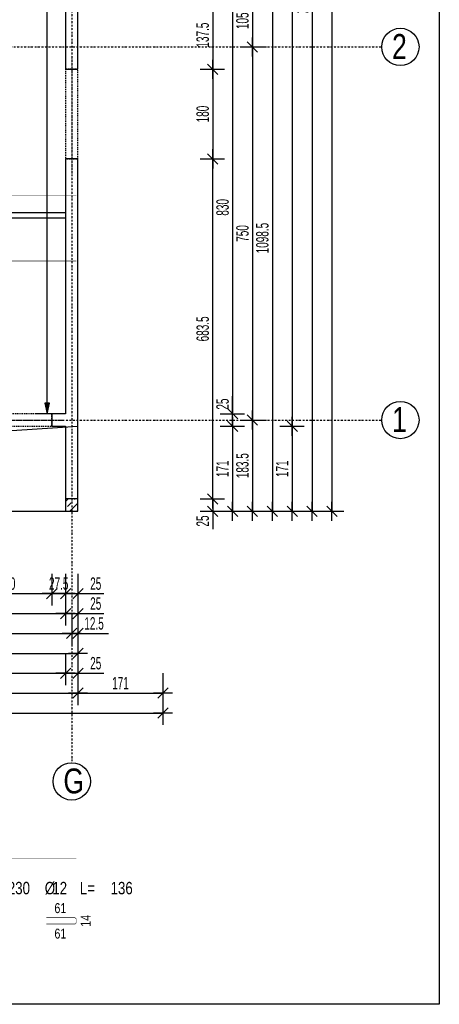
# Model space of a CAD drawing. Header units: millimetres. Extents: x -22500 to -4121, y -19317 to -14831.
# Tile 12 of 70: x -19272 to -18428, y -18828 to -16849. Entities that reach past the tile are written whole.
import ezdxf
from ezdxf.enums import TextEntityAlignment as Align

# ---------------------------------------------------------------- set-up
doc = ezdxf.new("R2010")
doc.units = ezdxf.units.MM
doc.header["$LTSCALE"] = 10
doc.linetypes.add('MO', pattern=[0.7, 0.35, -0.17, 0.01, -0.17])
doc.linetypes.add('MP', pattern=[0.36, 0.2, -0.16])
doc.layers.add('BA_obw', color=230, linetype='Continuous', plot=False)
doc.layers.add('BZ_pom', color=6, linetype='Continuous', plot=False)
for name, color, linetype in [('BA_szr', 1, 'Continuous'), ('BA_wym', 1, 'Continuous'), ('BD_lpm', 1, 'MP'), ('BD_osm', 1, 'MO'), ('BD_txs', 2, 'Continuous'), ('BD_wic', 1, 'Continuous'), ('BD_wig', 3, 'Continuous'), ('BZ_opi2', 4, 'Continuous'), ('BZ_opi3', 30, 'Continuous'), ('BZ_opi4', 53, 'Continuous'), ('BZ_P_wid', 3, 'Continuous'), ('BZ_P_wyc', 134, 'Continuous'), ('BZ_wym', 1, 'Continuous')]:
    doc.layers.add(name, color=color, linetype=linetype)
doc.styles.add('BIKTBG', font='tahoma.ttf', dxfattribs={"width": 0.85})
doc.styles.add('BIKTC', font='bikromsw.shx', dxfattribs={"width": 0.85})
doc.styles.add('BIKTS', font='bikromsw.shx', dxfattribs={"width": 0.8})
doc.styles.add('BIKWYM', font='bikromsw.shx', dxfattribs={"width": 0.6})
doc.dimstyles.new('BA_KR_100_cm', dxfattribs={"dimtxt": 25, "dimasz": 1.666667, "dimexe": 24, "dimexo": 0, "dimgap": 0, "dimtad": 0, "dimdec": 1, "dimrnd": 0.5, "dimzin": 9, "dimdsep": 46, "dimtxsty": 'BIKWYM', "dimblk": 'WYM-KR', "dimcen": 0, "dimdle": 20, "dimclrd": 256, "dimclre": 256, "dimclrt": 2, "dimadec": 0, "dimazin": 0, "dimtfac": 0.033333, "dimtdec": 1, "dimtmove": 0, "dimatfit": 3, "dimldrblk": 'WYM-KR', "dimfxl": 25, "dimfxlon": 1, "dimtvp": 0.8, "dimtolj": 1, "dimarcsym": 0})
doc.dimstyles.new('BZ_ST_100_cm', dxfattribs={"dimtxt": 25, "dimasz": 1.666667, "dimexe": 24, "dimexo": 0, "dimgap": 0, "dimtad": 0, "dimdec": 1, "dimrnd": 0.5, "dimdsep": 46, "dimtxsty": 'BIKWYM', "dimblk": 'WYM-ST', "dimcen": 0, "dimdle": 20, "dimclrd": 256, "dimclre": 256, "dimclrt": 7, "dimadec": 0, "dimazin": 0, "dimtfac": 0.033333, "dimtdec": 1, "dimtix": 1, "dimtmove": 2, "dimatfit": 3, "dimldrblk": 'WYM-ST', "dimfxl": 25, "dimfxlon": 1, "dimtvp": 0.8, "dimtolj": 1, "dimtzin": 0, "dimarcsym": 0})

# ---------------------------------------------------------------- blocks, each defined once
blk = doc.blocks.new('WYM-KR')
at = {"linetype": 'ByBlock'}
blk.add_line((11.52, 0), (-11.52, 0), dxfattribs=at)
at = {"color": 7, "linetype": 'ByBlock'}
blk.add_line((6.24, 6.24), (-6.24, -6.24), dxfattribs=at)
blk = doc.blocks.new('*D46')
at = {"layer": 'BA_wym', "lineweight": -2}
for p, q in [((-19387.1, -17962.8), (-19387.1, -18026.8)), ((-19207.1, -17962.8), (-19207.1, -18026.8)), ((-19385.4, -18002.8), (-19208.7, -18002.8))]:
    blk.add_line(p, q, dxfattribs=at)
at = {"layer": 'Defpoints', "color": 0}
for p in [(-19387.1, -17666.3), (-19207.1, -17666.3), (-19207.1, -18002.8)]:
    blk.add_point(p, dxfattribs=at)
at = {"layer": 'BA_wym', "lineweight": -2, "xscale": 1.666666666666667, "yscale": 1.666666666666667, "zscale": 1.666666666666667, "rotation": 180}
blk.add_blockref('WYM-KR', (-19387.1, -18002.8), dxfattribs=at)
at = {"layer": 'BA_wym', "lineweight": -2, "xscale": 1.666666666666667, "yscale": 1.666666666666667, "zscale": 1.666666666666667}
blk.add_blockref('WYM-KR', (-19207.1, -18002.8), dxfattribs=at)
at = {"layer": 'BA_wym', "color": 2, "insert": (-19297.1, -17982.8), "char_height": 25, "attachment_point": 5, "style": 'BIKWYM'}
blk.add_mtext('\\A1;180', dxfattribs=at)
blk = doc.blocks.new('*D47')
at = {"layer": 'BA_wym', "lineweight": -2}
for p, q in [((-19207.1, -17962.8), (-19207.1, -18026.8)), ((-19179.6, -17962.8), (-19179.6, -18026.8)), ((-19208.7, -18002.8), (-19210.4, -18002.8)), ((-19207.1, -18002.8), (-19179.6, -18002.8)), ((-19177.9, -18002.8), (-19176.2, -18002.8))]:
    blk.add_line(p, q, dxfattribs=at)
at = {"layer": 'Defpoints', "color": 0}
for p in [(-19207.1, -17666.3), (-19179.6, -17837.3), (-19179.6, -18002.8)]:
    blk.add_point(p, dxfattribs=at)
at = {"layer": 'BA_wym', "lineweight": -2, "xscale": 1.666666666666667, "yscale": 1.666666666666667, "zscale": 1.666666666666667}
blk.add_blockref('WYM-KR', (-19207.1, -18002.8), dxfattribs=at)
at = {"layer": 'BA_wym', "lineweight": -2, "xscale": 1.666666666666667, "yscale": 1.666666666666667, "zscale": 1.666666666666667, "rotation": 180}
blk.add_blockref('WYM-KR', (-19179.6, -18002.8), dxfattribs=at)
at = {"layer": 'BA_wym', "color": 2, "insert": (-19193.3, -17982.8), "char_height": 25, "attachment_point": 5, "style": 'BIKWYM'}
blk.add_mtext('\\A1;27.5', dxfattribs=at)
blk = doc.blocks.new('*D48')
at = {"layer": 'BA_wym', "lineweight": -2}
for p, q in [((-19179.6, -17962.8), (-19179.6, -18026.8)), ((-19154.6, -17962.8), (-19154.6, -18026.8)), ((-19181.2, -18002.8), (-19182.9, -18002.8)), ((-19179.6, -18002.8), (-19154.6, -18002.8)), ((-19152.9, -18002.8), (-19102.6, -18002.8))]:
    blk.add_line(p, q, dxfattribs=at)
at = {"layer": 'Defpoints', "color": 0}
for p in [(-19179.6, -17837.3), (-19154.6, -17837.3), (-19154.6, -18002.8)]:
    blk.add_point(p, dxfattribs=at)
at = {"layer": 'BA_wym', "lineweight": -2, "xscale": 1.666666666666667, "yscale": 1.666666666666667, "zscale": 1.666666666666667}
blk.add_blockref('WYM-KR', (-19179.6, -18002.8), dxfattribs=at)
at = {"layer": 'BA_wym', "lineweight": -2, "xscale": 1.666666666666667, "yscale": 1.666666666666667, "zscale": 1.666666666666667, "rotation": 180}
blk.add_blockref('WYM-KR', (-19154.6, -18002.8), dxfattribs=at)
at = {"layer": 'BA_wym', "color": 2, "insert": (-19118.8, -17982.8), "char_height": 25, "attachment_point": 5, "style": 'BIKWYM'}
blk.add_mtext('\\A1;25', dxfattribs=at)
blk = doc.blocks.new('*D56')
at = {"layer": 'BA_wym', "lineweight": -2}
for p, q in [((-19844.6, -18002.8), (-19844.6, -18066.8)), ((-19179.6, -18002.8), (-19179.6, -18066.8)), ((-19842.9, -18042.8), (-19181.2, -18042.8))]:
    blk.add_line(p, q, dxfattribs=at)
at = {"layer": 'Defpoints', "color": 0}
for p in [(-19844.6, -17641.3), (-19179.6, -17837.3), (-19179.6, -18042.8)]:
    blk.add_point(p, dxfattribs=at)
at = {"layer": 'BA_wym', "lineweight": -2, "xscale": 1.666666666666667, "yscale": 1.666666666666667, "zscale": 1.666666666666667, "rotation": 180}
blk.add_blockref('WYM-KR', (-19844.6, -18042.8), dxfattribs=at)
at = {"layer": 'BA_wym', "lineweight": -2, "xscale": 1.666666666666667, "yscale": 1.666666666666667, "zscale": 1.666666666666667}
blk.add_blockref('WYM-KR', (-19179.6, -18042.8), dxfattribs=at)
at = {"layer": 'BA_wym', "color": 2, "insert": (-19512.1, -18022.8), "char_height": 25, "attachment_point": 5, "style": 'BIKWYM'}
blk.add_mtext('\\A1;665', dxfattribs=at)
blk = doc.blocks.new('*D57')
at = {"layer": 'BA_wym', "lineweight": -2}
for p, q in [((-19179.6, -18002.8), (-19179.6, -18066.8)), ((-19154.6, -18002.8), (-19154.6, -18066.8)), ((-19181.2, -18042.8), (-19182.9, -18042.8)), ((-19179.6, -18042.8), (-19154.6, -18042.8)), ((-19152.9, -18042.8), (-19102.6, -18042.8))]:
    blk.add_line(p, q, dxfattribs=at)
at = {"layer": 'Defpoints', "color": 0}
for p in [(-19179.6, -17837.3), (-19154.6, -17837.3), (-19154.6, -18042.8)]:
    blk.add_point(p, dxfattribs=at)
at = {"layer": 'BA_wym', "lineweight": -2, "xscale": 1.666666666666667, "yscale": 1.666666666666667, "zscale": 1.666666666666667}
blk.add_blockref('WYM-KR', (-19179.6, -18042.8), dxfattribs=at)
at = {"layer": 'BA_wym', "lineweight": -2, "xscale": 1.666666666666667, "yscale": 1.666666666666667, "zscale": 1.666666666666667, "rotation": 180}
blk.add_blockref('WYM-KR', (-19154.6, -18042.8), dxfattribs=at)
at = {"layer": 'BA_wym', "color": 2, "insert": (-19118.8, -18022.8), "char_height": 25, "attachment_point": 5, "style": 'BIKWYM'}
blk.add_mtext('\\A1;25', dxfattribs=at)
blk = doc.blocks.new('*D64')
at = {"layer": 'BA_wym', "lineweight": -2}
for p, q in [((-19707.1, -18042.8), (-19707.1, -18106.8)), ((-19167.1, -18042.8), (-19167.1, -18106.8)), ((-19705.4, -18082.8), (-19168.7, -18082.8))]:
    blk.add_line(p, q, dxfattribs=at)
at = {"layer": 'Defpoints', "color": 0}
for p in [(-19707.1, -17666.5), (-19167.1, -17670.5), (-19167.1, -18082.8)]:
    blk.add_point(p, dxfattribs=at)
at = {"layer": 'BA_wym', "lineweight": -2, "xscale": 1.666666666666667, "yscale": 1.666666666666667, "zscale": 1.666666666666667, "rotation": 180}
blk.add_blockref('WYM-KR', (-19707.1, -18082.8), dxfattribs=at)
at = {"layer": 'BA_wym', "lineweight": -2, "xscale": 1.666666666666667, "yscale": 1.666666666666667, "zscale": 1.666666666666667}
blk.add_blockref('WYM-KR', (-19167.1, -18082.8), dxfattribs=at)
at = {"layer": 'BA_wym', "color": 2, "insert": (-19437.1, -18062.8), "char_height": 25, "attachment_point": 5, "style": 'BIKWYM'}
blk.add_mtext('\\A1;540', dxfattribs=at)
blk = doc.blocks.new('*D65')
at = {"layer": 'BA_wym', "lineweight": -2}
for p, q in [((-19167.1, -18042.8), (-19167.1, -18106.8)), ((-19154.6, -18042.8), (-19154.6, -18106.8)), ((-19168.7, -18082.8), (-19170.4, -18082.8)), ((-19167.1, -18082.8), (-19154.6, -18082.8)), ((-19152.9, -18082.8), (-19093.1, -18082.8))]:
    blk.add_line(p, q, dxfattribs=at)
at = {"layer": 'Defpoints', "color": 0}
for p in [(-19167.1, -17564.7), (-19154.6, -17837.3), (-19154.6, -18082.8)]:
    blk.add_point(p, dxfattribs=at)
at = {"layer": 'BA_wym', "lineweight": -2, "xscale": 1.666666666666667, "yscale": 1.666666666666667, "zscale": 1.666666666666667}
blk.add_blockref('WYM-KR', (-19167.1, -18082.8), dxfattribs=at)
at = {"layer": 'BA_wym', "lineweight": -2, "xscale": 1.666666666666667, "yscale": 1.666666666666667, "zscale": 1.666666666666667, "rotation": 180}
blk.add_blockref('WYM-KR', (-19154.6, -18082.8), dxfattribs=at)
at = {"layer": 'BA_wym', "color": 2, "insert": (-19122.2, -18062.8), "char_height": 25, "attachment_point": 5, "style": 'BIKWYM'}
blk.add_mtext('\\A1;12.5', dxfattribs=at)
blk = doc.blocks.new('*D69')
at = {"layer": 'BA_wym', "lineweight": -2}
for p, q in [((-19857.1, -18082.8), (-19857.1, -18146.8)), ((-19154.6, -18082.8), (-19154.6, -18146.8)), ((-19855.4, -18122.8), (-19156.2, -18122.8))]:
    blk.add_line(p, q, dxfattribs=at)
at = {"layer": 'Defpoints', "color": 0}
for p in [(-19857.1, -17800.3), (-19154.6, -17837.3), (-19154.6, -18122.8)]:
    blk.add_point(p, dxfattribs=at)
at = {"layer": 'BA_wym', "lineweight": -2, "xscale": 1.666666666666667, "yscale": 1.666666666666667, "zscale": 1.666666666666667, "rotation": 180}
blk.add_blockref('WYM-KR', (-19857.1, -18122.8), dxfattribs=at)
at = {"layer": 'BA_wym', "lineweight": -2, "xscale": 1.666666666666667, "yscale": 1.666666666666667, "zscale": 1.666666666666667}
blk.add_blockref('WYM-KR', (-19154.6, -18122.8), dxfattribs=at)
at = {"layer": 'BA_wym', "color": 2, "insert": (-19505.8, -18102.8), "char_height": 25, "attachment_point": 5, "style": 'BIKWYM'}
blk.add_mtext('\\A1;702.5', dxfattribs=at)
blk = doc.blocks.new('*D71')
at = {"layer": 'BA_wym', "lineweight": -2}
for p, q in [((-21734.6, -18122.8), (-21734.6, -18186.8)), ((-19179.6, -18122.8), (-19179.6, -18186.8)), ((-21732.9, -18162.8), (-19181.2, -18162.8))]:
    blk.add_line(p, q, dxfattribs=at)
at = {"layer": 'Defpoints', "color": 0}
for p in [(-21734.6, -17837.3), (-19179.6, -17837.3), (-19179.6, -18162.8)]:
    blk.add_point(p, dxfattribs=at)
at = {"layer": 'BA_wym', "lineweight": -2, "xscale": 1.666666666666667, "yscale": 1.666666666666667, "zscale": 1.666666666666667, "rotation": 180}
blk.add_blockref('WYM-KR', (-21734.6, -18162.8), dxfattribs=at)
at = {"layer": 'BA_wym', "lineweight": -2, "xscale": 1.666666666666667, "yscale": 1.666666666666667, "zscale": 1.666666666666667}
blk.add_blockref('WYM-KR', (-19179.6, -18162.8), dxfattribs=at)
at = {"layer": 'BA_wym', "color": 2, "insert": (-20457.1, -18142.8), "char_height": 25, "attachment_point": 5, "style": 'BIKWYM'}
blk.add_mtext('\\A1;2555', dxfattribs=at)
blk = doc.blocks.new('*D72')
at = {"layer": 'BA_wym', "lineweight": -2}
for p, q in [((-19179.6, -18122.8), (-19179.6, -18186.8)), ((-19154.6, -18122.8), (-19154.6, -18186.8)), ((-19181.2, -18162.8), (-19182.9, -18162.8)), ((-19179.6, -18162.8), (-19154.6, -18162.8)), ((-19152.9, -18162.8), (-19102.6, -18162.8))]:
    blk.add_line(p, q, dxfattribs=at)
at = {"layer": 'Defpoints', "color": 0}
for p in [(-19179.6, -17837.3), (-19154.6, -17837.3), (-19154.6, -18162.8)]:
    blk.add_point(p, dxfattribs=at)
at = {"layer": 'BA_wym', "lineweight": -2, "xscale": 1.666666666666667, "yscale": 1.666666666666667, "zscale": 1.666666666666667}
blk.add_blockref('WYM-KR', (-19179.6, -18162.8), dxfattribs=at)
at = {"layer": 'BA_wym', "lineweight": -2, "xscale": 1.666666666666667, "yscale": 1.666666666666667, "zscale": 1.666666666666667, "rotation": 180}
blk.add_blockref('WYM-KR', (-19154.6, -18162.8), dxfattribs=at)
at = {"layer": 'BA_wym', "color": 2, "insert": (-19118.8, -18142.8), "char_height": 25, "attachment_point": 5, "style": 'BIKWYM'}
blk.add_mtext('\\A1;25', dxfattribs=at)
blk = doc.blocks.new('*D73')
at = {"layer": 'BA_wym', "lineweight": -2}
for p, q in [((-21759.6, -18162.8), (-21759.6, -18226.8)), ((-19154.6, -18162.8), (-19154.6, -18226.8)), ((-21757.9, -18202.8), (-19156.2, -18202.8))]:
    blk.add_line(p, q, dxfattribs=at)
at = {"layer": 'Defpoints', "color": 0}
for p in [(-21759.6, -17837.3), (-19154.6, -17837.3), (-19154.6, -18202.8)]:
    blk.add_point(p, dxfattribs=at)
at = {"layer": 'BA_wym', "lineweight": -2, "xscale": 1.666666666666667, "yscale": 1.666666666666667, "zscale": 1.666666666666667, "rotation": 180}
blk.add_blockref('WYM-KR', (-21759.6, -18202.8), dxfattribs=at)
at = {"layer": 'BA_wym', "lineweight": -2, "xscale": 1.666666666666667, "yscale": 1.666666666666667, "zscale": 1.666666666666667}
blk.add_blockref('WYM-KR', (-19154.6, -18202.8), dxfattribs=at)
at = {"layer": 'BA_wym', "color": 2, "insert": (-20457.1, -18182.8), "char_height": 25, "attachment_point": 5, "style": 'BIKWYM'}
blk.add_mtext('\\A1;2605', dxfattribs=at)
blk = doc.blocks.new('*D108')
at = {"layer": 'BA_wym', "lineweight": -2}
for p, q in [((-18908.6, -16811.3), (-18859.6, -16811.3)), ((-18883.6, -16813), (-18883.6, -16947.1)), ((-18908.6, -16948.8), (-18859.6, -16948.8))]:
    blk.add_line(p, q, dxfattribs=at)
at = {"layer": 'Defpoints', "color": 0}
for p in [(-19154.6, -16811.3), (-19154.6, -16948.8), (-18883.6, -16948.8)]:
    blk.add_point(p, dxfattribs=at)
at = {"layer": 'BA_wym', "lineweight": -2, "xscale": 1.666666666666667, "yscale": 1.666666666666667, "zscale": 1.666666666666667}
for p, rotation in [((-18883.6, -16811.3), 90), ((-18883.6, -16948.8), 270)]:
    blk.add_blockref('WYM-KR', p, dxfattribs=dict(at, rotation=rotation))
at = {"layer": 'BA_wym', "color": 2, "insert": (-18903.6, -16880.1), "char_height": 25, "attachment_point": 5, "rotation": 90, "style": 'BIKWYM'}
blk.add_mtext('\\A1;137.5', dxfattribs=at)
blk = doc.blocks.new('*D109')
at = {"layer": 'BA_wym', "lineweight": -2}
for p, q in [((-18908.6, -16948.8), (-18859.6, -16948.8)), ((-18883.6, -16950.5), (-18883.6, -17127.1)), ((-18908.6, -17128.8), (-18859.6, -17128.8))]:
    blk.add_line(p, q, dxfattribs=at)
at = {"layer": 'Defpoints', "color": 0}
for p in [(-19154.6, -16948.8), (-19154.6, -17128.8), (-18883.6, -17128.8)]:
    blk.add_point(p, dxfattribs=at)
at = {"layer": 'BA_wym', "lineweight": -2, "xscale": 1.666666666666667, "yscale": 1.666666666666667, "zscale": 1.666666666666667}
for p, rotation in [((-18883.6, -16948.8), 90), ((-18883.6, -17128.8), 270)]:
    blk.add_blockref('WYM-KR', p, dxfattribs=dict(at, rotation=rotation))
at = {"layer": 'BA_wym', "color": 2, "insert": (-18903.6, -17038.8), "char_height": 25, "attachment_point": 5, "rotation": 90, "style": 'BIKWYM'}
blk.add_mtext('\\A1;180', dxfattribs=at)
blk = doc.blocks.new('*D110')
at = {"layer": 'BA_wym', "lineweight": -2}
for p, q in [((-18908.6, -17128.8), (-18859.6, -17128.8)), ((-18883.6, -17810.6), (-18883.6, -17130.5)), ((-18908.6, -17812.3), (-18859.6, -17812.3))]:
    blk.add_line(p, q, dxfattribs=at)
at = {"layer": 'Defpoints', "color": 0}
for p in [(-19154.6, -17128.8), (-18883.6, -17128.8), (-19154.6, -17812.3)]:
    blk.add_point(p, dxfattribs=at)
at = {"layer": 'BA_wym', "lineweight": -2, "xscale": 1.666666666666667, "yscale": 1.666666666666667, "zscale": 1.666666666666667}
for p, rotation in [((-18883.6, -17128.8), 90), ((-18883.6, -17812.3), 270)]:
    blk.add_blockref('WYM-KR', p, dxfattribs=dict(at, rotation=rotation))
at = {"layer": 'BA_wym', "color": 2, "insert": (-18903.6, -17470.6), "char_height": 25, "attachment_point": 5, "rotation": 90, "style": 'BIKWYM'}
blk.add_mtext('\\A1;683.5', dxfattribs=at)
blk = doc.blocks.new('*D111')
at = {"layer": 'BA_wym', "lineweight": -2}
for p, q in [((-18908.6, -17812.3), (-18859.6, -17812.3)), ((-18883.6, -17810.6), (-18883.6, -17809)), ((-18883.6, -17812.3), (-18883.6, -17837.3)), ((-18908.6, -17837.3), (-18859.6, -17837.3)), ((-18883.6, -17839), (-18883.6, -17873))]:
    blk.add_line(p, q, dxfattribs=at)
at = {"layer": 'Defpoints', "color": 0}
for p in [(-19154.6, -17812.3), (-19154.6, -17837.3), (-18883.6, -17837.3)]:
    blk.add_point(p, dxfattribs=at)
at = {"layer": 'BA_wym', "lineweight": -2, "xscale": 1.666666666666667, "yscale": 1.666666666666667, "zscale": 1.666666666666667}
for p, rotation in [((-18883.6, -17812.3), 270), ((-18883.6, -17837.3), 90)]:
    blk.add_blockref('WYM-KR', p, dxfattribs=dict(at, rotation=rotation))
at = {"layer": 'BA_wym', "color": 2, "insert": (-18903.6, -17856.8), "char_height": 25, "attachment_point": 5, "rotation": 90, "style": 'BIKWYM'}
blk.add_mtext('\\A1;25', dxfattribs=at)
blk = doc.blocks.new('*D115')
at = {"layer": 'BA_wym', "lineweight": -2}
for p, q in [((-18868.6, -16811.3), (-18819.6, -16811.3)), ((-18843.6, -16813), (-18843.6, -17639.6)), ((-18868.6, -17641.3), (-18819.6, -17641.3))]:
    blk.add_line(p, q, dxfattribs=at)
at = {"layer": 'Defpoints', "color": 0}
for p in [(-19154.6, -16811.3), (-19179.6, -17641.3), (-18843.6, -17641.3)]:
    blk.add_point(p, dxfattribs=at)
at = {"layer": 'BA_wym', "lineweight": -2, "xscale": 1.666666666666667, "yscale": 1.666666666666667, "zscale": 1.666666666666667}
for p, rotation in [((-18843.6, -16811.3), 90), ((-18843.6, -17641.3), 270)]:
    blk.add_blockref('WYM-KR', p, dxfattribs=dict(at, rotation=rotation))
at = {"layer": 'BA_wym', "color": 2, "insert": (-18863.6, -17226.3), "char_height": 25, "attachment_point": 5, "rotation": 90, "style": 'BIKWYM'}
blk.add_mtext('\\A1;830', dxfattribs=at)
blk = doc.blocks.new('*D116')
at = {"layer": 'BA_wym', "lineweight": -2}
for p, q in [((-18843.6, -17639.6), (-18843.6, -17605.6)), ((-18868.6, -17641.3), (-18819.6, -17641.3)), ((-18843.6, -17666.3), (-18843.6, -17641.3)), ((-18868.6, -17666.3), (-18819.6, -17666.3)), ((-18843.6, -17668), (-18843.6, -17669.6))]:
    blk.add_line(p, q, dxfattribs=at)
at = {"layer": 'Defpoints', "color": 0}
for p in [(-19179.6, -17641.3), (-18843.6, -17641.3), (-19179.6, -17666.3)]:
    blk.add_point(p, dxfattribs=at)
at = {"layer": 'BA_wym', "lineweight": -2, "xscale": 1.666666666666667, "yscale": 1.666666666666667, "zscale": 1.666666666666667}
for p, rotation in [((-18843.6, -17641.3), 270), ((-18843.6, -17666.3), 90)]:
    blk.add_blockref('WYM-KR', p, dxfattribs=dict(at, rotation=rotation))
at = {"layer": 'BA_wym', "color": 2, "insert": (-18863.6, -17621.8), "char_height": 25, "attachment_point": 5, "rotation": 90, "style": 'BIKWYM'}
blk.add_mtext('\\A1;25', dxfattribs=at)
blk = doc.blocks.new('*D117')
at = {"layer": 'BA_wym', "lineweight": -2}
for p, q in [((-18868.6, -17666.3), (-18819.6, -17666.3)), ((-18843.6, -17668), (-18843.6, -17835.6)), ((-18868.6, -17837.3), (-18819.6, -17837.3))]:
    blk.add_line(p, q, dxfattribs=at)
at = {"layer": 'Defpoints', "color": 0}
for p in [(-19179.6, -17666.3), (-19154.6, -17837.3), (-18843.6, -17837.3)]:
    blk.add_point(p, dxfattribs=at)
at = {"layer": 'BA_wym', "lineweight": -2, "xscale": 1.666666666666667, "yscale": 1.666666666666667, "zscale": 1.666666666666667}
for p, rotation in [((-18843.6, -17666.3), 90), ((-18843.6, -17837.3), 270)]:
    blk.add_blockref('WYM-KR', p, dxfattribs=dict(at, rotation=rotation))
at = {"layer": 'BA_wym', "color": 2, "insert": (-18863.6, -17751.8), "char_height": 25, "attachment_point": 5, "rotation": 90, "style": 'BIKWYM'}
blk.add_mtext('\\A1;171', dxfattribs=at)
blk = doc.blocks.new('*D121')
at = {"layer": 'BA_wym', "lineweight": -2}
for p, q in [((-18828.6, -16798.8), (-18779.6, -16798.8)), ((-18803.6, -16800.5), (-18803.6, -16902.1)), ((-18828.6, -16903.8), (-18779.6, -16903.8))]:
    blk.add_line(p, q, dxfattribs=at)
at = {"layer": 'Defpoints', "color": 0}
for p in [(-19154.6, -16798.8), (-19154.6, -16903.8), (-18803.6, -16903.8)]:
    blk.add_point(p, dxfattribs=at)
at = {"layer": 'BA_wym', "lineweight": -2, "xscale": 1.666666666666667, "yscale": 1.666666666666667, "zscale": 1.666666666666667}
for p, rotation in [((-18803.6, -16798.8), 90), ((-18803.6, -16903.8), 270)]:
    blk.add_blockref('WYM-KR', p, dxfattribs=dict(at, rotation=rotation))
at = {"layer": 'BA_wym', "color": 2, "insert": (-18823.6, -16851.3), "char_height": 25, "attachment_point": 5, "rotation": 90, "style": 'BIKWYM'}
blk.add_mtext('\\A1;105', dxfattribs=at)
blk = doc.blocks.new('*D122')
at = {"layer": 'BA_wym', "lineweight": -2}
for p, q in [((-18828.6, -16903.8), (-18779.6, -16903.8)), ((-18803.6, -16905.5), (-18803.6, -17652.1)), ((-18828.6, -17653.8), (-18779.6, -17653.8))]:
    blk.add_line(p, q, dxfattribs=at)
at = {"layer": 'Defpoints', "color": 0}
for p in [(-19154.6, -16903.8), (-19154.6, -17653.8), (-18803.6, -17653.8)]:
    blk.add_point(p, dxfattribs=at)
at = {"layer": 'BA_wym', "lineweight": -2, "xscale": 1.666666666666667, "yscale": 1.666666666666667, "zscale": 1.666666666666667}
for p, rotation in [((-18803.6, -16903.8), 90), ((-18803.6, -17653.8), 270)]:
    blk.add_blockref('WYM-KR', p, dxfattribs=dict(at, rotation=rotation))
at = {"layer": 'BA_wym', "color": 2, "insert": (-18823.6, -17278.8), "char_height": 25, "attachment_point": 5, "rotation": 90, "style": 'BIKWYM'}
blk.add_mtext('\\A1;750', dxfattribs=at)
blk = doc.blocks.new('*D123')
at = {"layer": 'BA_wym', "lineweight": -2}
for p, q in [((-18828.6, -17653.8), (-18779.6, -17653.8)), ((-18803.6, -17655.5), (-18803.6, -17835.6)), ((-18828.6, -17837.3), (-18779.6, -17837.3))]:
    blk.add_line(p, q, dxfattribs=at)
at = {"layer": 'Defpoints', "color": 0}
for p in [(-19154.6, -17653.8), (-19154.6, -17837.3), (-18803.6, -17837.3)]:
    blk.add_point(p, dxfattribs=at)
at = {"layer": 'BA_wym', "lineweight": -2, "xscale": 1.666666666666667, "yscale": 1.666666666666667, "zscale": 1.666666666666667}
for p, rotation in [((-18803.6, -17653.8), 90), ((-18803.6, -17837.3), 270)]:
    blk.add_blockref('WYM-KR', p, dxfattribs=dict(at, rotation=rotation))
at = {"layer": 'BA_wym', "color": 2, "insert": (-18823.6, -17745.6), "char_height": 25, "attachment_point": 5, "rotation": 90, "style": 'BIKWYM'}
blk.add_mtext('\\A1;183.5', dxfattribs=at)
blk = doc.blocks.new('*D125')
at = {"layer": 'BA_wym', "lineweight": -2}
for p, q in [((-18748.6, -15841.3), (-18699.6, -15841.3)), ((-18723.6, -15843), (-18723.6, -17664.6)), ((-18748.6, -17666.3), (-18699.6, -17666.3))]:
    blk.add_line(p, q, dxfattribs=at)
at = {"layer": 'Defpoints', "color": 0}
for p in [(-19154.6, -15841.3), (-19179.6, -17666.3), (-18723.6, -17666.3)]:
    blk.add_point(p, dxfattribs=at)
at = {"layer": 'BA_wym', "lineweight": -2, "xscale": 1.666666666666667, "yscale": 1.666666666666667, "zscale": 1.666666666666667}
for p, rotation in [((-18723.6, -15841.3), 90), ((-18723.6, -17666.3), 270)]:
    blk.add_blockref('WYM-KR', p, dxfattribs=dict(at, rotation=rotation))
at = {"layer": 'BA_wym', "color": 2, "insert": (-18743.6, -16753.8), "char_height": 25, "attachment_point": 5, "rotation": 90, "style": 'BIKWYM'}
blk.add_mtext('\\A1;1825', dxfattribs=at)
blk = doc.blocks.new('*D126')
at = {"layer": 'BA_wym', "lineweight": -2}
for p, q in [((-18748.6, -17666.3), (-18699.6, -17666.3)), ((-18723.6, -17668), (-18723.6, -17835.6)), ((-18748.6, -17837.3), (-18699.6, -17837.3))]:
    blk.add_line(p, q, dxfattribs=at)
at = {"layer": 'Defpoints', "color": 0}
for p in [(-19179.6, -17666.3), (-19154.6, -17837.3), (-18723.6, -17837.3)]:
    blk.add_point(p, dxfattribs=at)
at = {"layer": 'BA_wym', "lineweight": -2, "xscale": 1.666666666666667, "yscale": 1.666666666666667, "zscale": 1.666666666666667}
for p, rotation in [((-18723.6, -17666.3), 90), ((-18723.6, -17837.3), 270)]:
    blk.add_blockref('WYM-KR', p, dxfattribs=dict(at, rotation=rotation))
at = {"layer": 'BA_wym', "color": 2, "insert": (-18743.6, -17751.8), "char_height": 25, "attachment_point": 5, "rotation": 90, "style": 'BIKWYM'}
blk.add_mtext('\\A1;171', dxfattribs=at)
blk = doc.blocks.new('*D127')
at = {"layer": 'BA_wym', "lineweight": -2}
for p, q in [((-18708.6, -15790.3), (-18659.6, -15790.3)), ((-18683.6, -15792), (-18683.6, -17835.6)), ((-18708.6, -17837.3), (-18659.6, -17837.3))]:
    blk.add_line(p, q, dxfattribs=at)
at = {"layer": 'Defpoints', "color": 0}
for p in [(-19844.6, -15790.3), (-19154.6, -17837.3), (-18683.6, -17837.3)]:
    blk.add_point(p, dxfattribs=at)
at = {"layer": 'BA_wym', "lineweight": -2, "xscale": 1.666666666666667, "yscale": 1.666666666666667, "zscale": 1.666666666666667}
for p, rotation in [((-18683.6, -15790.3), 90), ((-18683.6, -17837.3), 270)]:
    blk.add_blockref('WYM-KR', p, dxfattribs=dict(at, rotation=rotation))
at = {"layer": 'BA_wym', "color": 2, "insert": (-18703.6, -16813.8), "char_height": 25, "attachment_point": 5, "rotation": 90, "style": 'BIKWYM'}
blk.add_mtext('\\A1;2047', dxfattribs=at)
blk = doc.blocks.new('*D130')
at = {"layer": 'BA_wym', "lineweight": -2}
for p, q in [((-18788.6, -16738.8), (-18739.6, -16738.8)), ((-18763.6, -16740.5), (-18763.6, -17835.6)), ((-18788.6, -17837.3), (-18739.6, -17837.3))]:
    blk.add_line(p, q, dxfattribs=at)
at = {"layer": 'Defpoints', "color": 0}
for p in [(-18803.6, -16738.8), (-18803.6, -17837.3), (-18763.6, -17837.3)]:
    blk.add_point(p, dxfattribs=at)
at = {"layer": 'BA_wym', "lineweight": -2, "xscale": 1.666666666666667, "yscale": 1.666666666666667, "zscale": 1.666666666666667}
for p, rotation in [((-18763.6, -16738.8), 90), ((-18763.6, -17837.3), 270)]:
    blk.add_blockref('WYM-KR', p, dxfattribs=dict(at, rotation=rotation))
at = {"layer": 'BA_wym', "color": 2, "insert": (-18783.6, -17288.1), "char_height": 25, "attachment_point": 5, "rotation": 90, "style": 'BIKWYM'}
blk.add_mtext('\\A1;1098.5', dxfattribs=at)
blk = doc.blocks.new('*D131')
at = {"layer": 'BA_wym', "lineweight": -2}
for p, q in [((-19154.6, -18162.8), (-19154.6, -18226.8)), ((-18983.6, -18162.8), (-18983.6, -18226.8)), ((-19152.9, -18202.8), (-18985.2, -18202.8))]:
    blk.add_line(p, q, dxfattribs=at)
at = {"layer": 'Defpoints', "color": 0}
for p in [(-18983.6, -16738.8), (-19154.6, -17837.3), (-18983.6, -18202.8)]:
    blk.add_point(p, dxfattribs=at)
at = {"layer": 'BA_wym', "lineweight": -2, "xscale": 1.666666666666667, "yscale": 1.666666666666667, "zscale": 1.666666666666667, "rotation": 180}
blk.add_blockref('WYM-KR', (-19154.6, -18202.8), dxfattribs=at)
at = {"layer": 'BA_wym', "lineweight": -2, "xscale": 1.666666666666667, "yscale": 1.666666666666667, "zscale": 1.666666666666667}
blk.add_blockref('WYM-KR', (-18983.6, -18202.8), dxfattribs=at)
at = {"layer": 'BA_wym', "color": 2, "insert": (-19069.1, -18182.8), "char_height": 25, "attachment_point": 5, "style": 'BIKWYM'}
blk.add_mtext('\\A1;171', dxfattribs=at)
blk = doc.blocks.new('*D133')
at = {"layer": 'BA_wym', "lineweight": -2}
for p, q in [((-21930.6, -18202.8), (-21930.6, -18266.8)), ((-18983.6, -18202.8), (-18983.6, -18266.8)), ((-21928.9, -18242.8), (-18985.2, -18242.8))]:
    blk.add_line(p, q, dxfattribs=at)
at = {"layer": 'Defpoints', "color": 0}
for p in [(-21930.6, -16738.8), (-18983.6, -16738.8), (-18983.6, -18242.8)]:
    blk.add_point(p, dxfattribs=at)
at = {"layer": 'BA_wym', "lineweight": -2, "xscale": 1.666666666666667, "yscale": 1.666666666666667, "zscale": 1.666666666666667, "rotation": 180}
blk.add_blockref('WYM-KR', (-21930.6, -18242.8), dxfattribs=at)
at = {"layer": 'BA_wym', "lineweight": -2, "xscale": 1.666666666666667, "yscale": 1.666666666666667, "zscale": 1.666666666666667}
blk.add_blockref('WYM-KR', (-18983.6, -18242.8), dxfattribs=at)
at = {"layer": 'BA_wym', "color": 2, "insert": (-20457.1, -18222.8), "char_height": 25, "attachment_point": 5, "style": 'BIKWYM'}
blk.add_mtext('\\A1;2947', dxfattribs=at)
blk = doc.blocks.new('*D203')
at = {"layer": 'BA_wym', "lineweight": -2}
for p, q in [((-18668.6, -15670.3), (-18619.6, -15670.3)), ((-18643.6, -15672), (-18643.6, -17835.6)), ((-18668.6, -17837.3), (-18619.6, -17837.3))]:
    blk.add_line(p, q, dxfattribs=at)
at = {"layer": 'Defpoints', "color": 0}
for p in [(-19838.5, -15670.3), (-19154.6, -17837.3), (-18643.6, -17837.3)]:
    blk.add_point(p, dxfattribs=at)
at = {"layer": 'BA_wym', "lineweight": -2, "xscale": 1.666666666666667, "yscale": 1.666666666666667, "zscale": 1.666666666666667}
for p, rotation in [((-18643.6, -15670.3), 90), ((-18643.6, -17837.3), 270)]:
    blk.add_blockref('WYM-KR', p, dxfattribs=dict(at, rotation=rotation))
at = {"layer": 'BA_wym', "color": 2, "insert": (-18663.6, -16753.8), "char_height": 25, "attachment_point": 5, "rotation": 90, "style": 'BIKWYM'}
blk.add_mtext('\\A1;2167', dxfattribs=at)
blk = doc.blocks.new('WYM-ST')
blk.add_hatch(color=256).paths.add_polyline_path([(-13, 2.9), (0, 0), (-13, -2.9)])
blk.add_lwpolyline([(0, 0), (-13, 2.9), (-13, -2.9), (0, 0)])
blk = doc.blocks.new('*D426')
at = {"layer": 'BA_wym', "lineweight": -2}
for p, q in [((-19191.4, -15866.3), (-19240.4, -15866.3)), ((-19216.4, -17639.6), (-19216.4, -15868)), ((-19191.4, -17641.3), (-19240.4, -17641.3))]:
    blk.add_line(p, q, dxfattribs=at)
at = {"layer": 'Defpoints', "color": 0}
for p in [(-19216.4, -15866.3), (-19179.6, -15866.3), (-19179.6, -17641.3)]:
    blk.add_point(p, dxfattribs=at)
at = {"layer": 'BA_wym', "lineweight": -2, "xscale": 1.666666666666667, "yscale": 1.666666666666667, "zscale": 1.666666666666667}
for p, rotation in [((-19216.4, -15866.3), 90), ((-19216.4, -17641.3), 270)]:
    blk.add_blockref('WYM-ST', p, dxfattribs=dict(at, rotation=rotation))
at = {"layer": 'BA_wym', "color": 7, "insert": (-19236.4, -16737.7), "char_height": 25, "attachment_point": 5, "rotation": 90, "style": 'BIKWYM'}
blk.add_mtext('\\A1;1775', dxfattribs=at)
blk = doc.blocks.new('bik_BlkOpPretW', base_point=(-8229.3, 29338.9))
at = {"layer": 'BZ_opi2', "style": 'BIKTBG', "width": 0.8}
blk.add_attdef('NUMER', text='', height=35, dxfattribs=at).set_placement((-8167.3, 29338.9), align=Align.MIDDLE_CENTER)
at = {"layer": 'BZ_opi4', "style": 'BIKTS', "width": 0.8}
for tag, p in [('SZTUK', (-8124.3, 29326.4)), ('PRZEKROJ', (-8034.8, 29326.4)), ('DLUGOSC', (-7917.6, 29326.4)), ('PRZEDR_FI', (-8050, 29326.4)), ('PRZEDR_L', (-7979.5, 29326.4))]:
    blk.add_attdef(tag, p, '', height=25, dxfattribs=at)
at = {"layer": 'BZ_pom', "width": 0.8}
for tag, p, height, style, flags in [('POZYCJA', (-8124.3, 29288.9), 35, 'BIKTBG', 3), ('GATUNEK', (-8124.3, 29251.4), 25, 'BIKTS', 1), ('METODA_L', (-8124.3, 29176.4), 25, 'BIKTS', 3)]:
    blk.add_attdef(tag, p, '', height=height, dxfattribs=dict(at, style=style, flags=flags))
at = {"layer": 'BZ_wym', "width": 0.8}
for tag, p, height, style, flags in [('UWAGA', (-8124.3, 29213.9), 25, 'BIKTS', 1), ('TYP_PRETA', (-8124.3, 29138.9), 25, 'BIKTS', 3), ('PRZEDR_NR', (-8124.3, 29101.4), 35, 'BIKTBG', 1), ('PRZEDR_SZT', (-8124.3, 29063.9), 25, 'BIKTS', 1), ('EURO_KOD', (-8124.3, 29026.4), 25, 'BIKTS', 3), ('EURO_KOD_SEGMENTY', (-8070, 29026.4), 25, 'BIKTS', 3), ('HAK_1', (-8124.3, 28988.9), 25, 'BIKTS', 3), ('HAK_2', (-8124.3, 28951.4), 25, 'BIKTS', 3), ('ID', (-8124.3, 28913.9), 25, 'BIKTS', 3), ('ID_C', (-8124.3, 28876.4), 25, 'BIKTS', 3), ('b_atr_0', (-8124.3, 28838.9), 25, 'BIKTS', 3)]:
    blk.add_attdef(tag, p, '', height=height, dxfattribs=dict(at, style=style, flags=flags))

msp = doc.modelspace()

# ---------------------------------------------------------------- hatches: boundary and pattern name
at = {"layer": 'BA_szr'}
h = msp.add_hatch(dxfattribs=at)
h.set_pattern_fill('BIK_ZELBET', color=256, scale=100, angle=45, pattern_type=2)
h.set_pattern_definition([(45, (-30793.328, -18881.161), (-14.142136, 14.142136), []), (45, (-30800.399, -18874.09), (-14.142136, 14.142136), [10, -10])])
h.paths.add_polyline_path([(-19179.55, -17837.31), (-19154.55, -17837.31), (-19154.55, -17812.31), (-19179.55, -17812.31)])

# ---------------------------------------------------------------- linework, layer by layer
at = {"layer": 'BA_obw'}
msp.add_lwpolyline([(-22500.26, -14831.21), (-18427.75, -14831.21), (-18427.75, -18828.3), (-22500.26, -18828.3)], close=True, dxfattribs=at)
at = {"layer": 'BD_lpm'}
for points in [[(-19179.55, -17128.81), (-19154.55, -17128.81), (-19154.55, -16948.81), (-19179.55, -16948.81)], [(-19387.06, -17666.31), (-19207.06, -17666.31), (-19207.06, -17641.31), (-19387.06, -17641.31)]]:
    msp.add_lwpolyline(points, close=True, dxfattribs=at)
at = {"layer": 'BD_osm', "color": 5}
for p, q in [((-19167.05, -16923.81), (-19167.05, -17153.81)), ((-19412.06, -17653.81), (-19182.06, -17653.81))]:
    msp.add_line(p, q, dxfattribs=at)
at = {"layer": 'BD_osm'}
for points in [[(-19167.05, -15130.31), (-19167.05, -18342.76)], [(-22370.55, -16903.81), (-18543.55, -16903.81)], [(-22370.55, -17653.81), (-18543.55, -17653.81)]]:
    msp.add_lwpolyline(points, dxfattribs=at)
at = {"layer": 'BD_wic', "color": 8}
msp.add_lwpolyline([(-19179.55, -17248.32), (-19411.55, -17248.32), (-19411.55, -17319.32), (-19423.05, -17319.32), (-19423.05, -17165.82), (-19411.55, -17165.82), (-19411.55, -17236.82), (-19179.55, -17236.82)], dxfattribs=at)
at = {"layer": 'BD_wic'}
for points in [[(-21759.55, -17837.31), (-19154.55, -17666.31)], [(-21734.55, -17837.31), (-19179.55, -17837.31)]]:
    msp.add_lwpolyline(points, dxfattribs=at)
for centre in [(-18506.05, -16903.81), (-18506.05, -17653.81), (-19167.05, -18380.26)]:
    msp.add_circle(centre, 37.5, dxfattribs=at)
at = {"layer": 'BD_wig'}
for points in [[(-19179.55, -16948.81), (-19154.55, -16948.81), (-19154.55, -16688.81), (-19179.55, -16688.81), (-19179.55, -16786.31), (-19694.55, -16786.31), (-19694.55, -16681.31), (-19730.55, -16681.31), (-19730.55, -16706.31), (-19719.55, -16706.31), (-19719.55, -16891.31), (-19730.55, -16891.31), (-19730.55, -16916.31), (-19694.55, -16916.31), (-19694.55, -16811.31), (-19179.55, -16811.31), (-19179.55, -16948.81)], [(-19179.55, -17837.31), (-19154.55, -17837.31), (-19154.55, -17128.81), (-19179.55, -17128.81), (-19179.55, -17641.31), (-19207.06, -17641.31), (-19207.06, -17666.31), (-19179.55, -17666.31), (-19179.55, -17837.31)]]:
    msp.add_lwpolyline(points, dxfattribs=at)
msp.add_lwpolyline([(-19179.55, -17837.31), (-19154.55, -17837.31), (-19154.55, -17812.31), (-19179.55, -17812.31)], close=True, dxfattribs=at)
at = {"layer": 'BZ_P_wid', "const_width": 1.2}
for points in [[(-19157.55, -17203.11), (-20137.55, -17203.11)], [(-20237.55, -17334.16), (-19157.55, -17334.16)]]:
    msp.add_lwpolyline(points, dxfattribs=at)
at = {"layer": 'BZ_P_wyc', "linetype": 'Continuous', "const_width": 1.2}
msp.add_lwpolyline([(-20237.55, -18534.58), (-19157.55, -18534.58)], dxfattribs=at)
msp.add_lwpolyline([(-19218.15, -18666.96), (-19161.75, -18666.96, 0.4142136), (-19158.15, -18663.36), (-19158.15, -18657.76, 0.4142136), (-19161.75, -18654.16), (-19218.15, -18654.16)], format="xyb", dxfattribs=at)

# ---------------------------------------------------------------- block references
ref = msp.add_blockref('bik_BlkOpPretW', (-19400.39, -18594.7))
ref.add_attrib('NUMER', '7', dxfattribs={"layer": 'BZ_opi2', "height": 35, "style": 'BIKTBG', "width": 0.8}).set_placement((-19338.39, -18594.7), align=Align.MIDDLE_CENTER)
ref.add_attrib('SZTUK', '230', (-19295.63, -18607.2), dxfattribs={"layer": 'BZ_opi4', "height": 25, "style": 'BIKTS', "width": 0.8})
ref.add_attrib('PRZEKROJ', '12', (-19206.1, -18607.2), dxfattribs={"layer": 'BZ_opi4', "height": 25, "style": 'BIKTS', "width": 0.8})
ref.add_attrib('DLUGOSC', '136', (-19088.96, -18607.2), dxfattribs={"layer": 'BZ_opi4', "height": 25, "style": 'BIKTS', "width": 0.8})
ref.add_attrib('PRZEDR_FI', '%%c', (-19221.34, -18607.2), dxfattribs={"layer": 'BZ_opi4', "height": 25, "style": 'BIKTS', "width": 0.8})
ref.add_attrib('PRZEDR_L', 'L=', (-19150.87, -18607.2), dxfattribs={"layer": 'BZ_opi4', "height": 25, "style": 'BIKTS', "width": 0.8})

# ---------------------------------------------------------------- texts
at = {"layer": 'BD_txs', "style": 'BIKTS', "width": 0.8}
for s, p in [('2', (-18522.86, -16927.87)), ('1', (-18522.86, -17677.87)), ('G', (-19183.86, -18404.33))]:
    msp.add_text(s, height=50, dxfattribs=at).set_placement(p)
at = {"layer": 'BZ_opi3', "style": 'BIKTC', "width": 0.8}
for s, rotation, p in [('61', 359.99985, (-19189.95, -18634.96)), ('14', 90, (-19138.95, -18660.56))]:
    msp.add_text(s, height=20, rotation=rotation, dxfattribs=at).set_placement(p, align=Align.MIDDLE_CENTER)
msp.add_text('61', height=20, dxfattribs=at).set_placement((-19189.95, -18686.16), align=Align.MIDDLE_CENTER)

# ---------------------------------------------------------------- dimensions: what is measured, and where the dimension line sits
at = {"layer": 'BA_wym'}
for base, p1, p2, picture, middle in [((-18643.55, -17837.31), (-19838.55, -15670.29), (-19154.55, -17837.31), '*D203', (-18663.55, -16753.8)), ((-18683.55, -17837.31), (-19844.55, -15790.31), (-19154.55, -17837.31), '*D127', (-18703.55, -16813.81)), ((-18723.55, -17666.31), (-19154.55, -15841.31), (-19179.55, -17666.31), '*D125', (-18743.55, -16753.81)), ((-18763.55, -17837.31), (-18803.55, -16738.81), (-18803.55, -17837.31), '*D130', (-18783.55, -17288.06)), ((-18803.55, -16903.81), (-19154.55, -16798.81), (-19154.55, -16903.81), '*D121', (-18823.55, -16851.31)), ((-18843.55, -17641.31), (-19154.55, -16811.31), (-19179.55, -17641.31), '*D115', (-18863.55, -17226.31)), ((-18883.55, -16948.81), (-19154.55, -16811.31), (-19154.55, -16948.81), '*D108', (-18903.55, -16880.06)), ((-18803.55, -17653.81), (-19154.55, -16903.81), (-19154.55, -17653.81), '*D122', (-18823.55, -17278.81)), ((-18883.55, -17128.81), (-19154.55, -16948.81), (-19154.55, -17128.81), '*D109', (-18903.55, -17038.81)), ((-18883.55, -17128.81), (-19154.55, -17812.31), (-19154.55, -17128.81), '*D110', (-18903.55, -17470.56)), ((-18843.55, -17641.31), (-19179.55, -17666.31), (-19179.55, -17641.31), '*D116', (-18863.55, -17621.79)), ((-18803.55, -17837.31), (-19154.55, -17653.81), (-19154.55, -17837.31), '*D123', (-18823.55, -17745.56)), ((-18843.55, -17837.31), (-19179.55, -17666.31), (-19154.55, -17837.31), '*D117', (-18863.55, -17751.81)), ((-18723.55, -17837.31), (-19179.55, -17666.31), (-19154.55, -17837.31), '*D126', (-18743.55, -17751.81)), ((-18883.55, -17837.31), (-19154.55, -17812.31), (-19154.55, -17837.31), '*D111', (-18903.55, -17856.83))]:
    dim = msp.add_linear_dim(base=base, p1=p1, p2=p2, angle=90, dimstyle='BA_KR_100_cm', override={"dimatfit": 1}, dxfattribs=at)
    dim.commit()
    dim.dimension.update_dxf_attribs({"geometry": picture, "text_midpoint": middle})
dim = msp.add_linear_dim(base=(-19216.38, -15866.31), p1=(-19179.55, -17641.31), p2=(-19179.55, -15866.31), angle=90, dimstyle='BZ_ST_100_cm', override={"dimrnd": 1, "dimblk": 'WYM-ST'}, dxfattribs=at)
dim.commit()
dim.dimension.update_dxf_attribs({"geometry": '*D426', "text_midpoint": (-19236.38, -16737.72), "dimtype": 160})
for base, p1, p2, override, picture, middle in [((-18983.55, -18242.76), (-21930.55, -16738.81), (-18983.55, -16738.81), {"dimatfit": 1, "dimfxl": 40}, '*D133', (-20457.05, -18222.76)), ((-18983.55, -18202.76), (-19154.55, -17837.31), (-18983.55, -16738.81), {"dimatfit": 1, "dimfxl": 40}, '*D131', (-19069.05, -18182.76)), ((-19154.55, -18082.76), (-19167.05, -17564.71), (-19154.55, -17837.31), {"dimblk": 'WYM-KR', "dimatfit": 1, "dimfxl": 40}, '*D65', (-19122.17, -18062.76)), ((-19179.55, -18042.76), (-19844.55, -17641.31), (-19179.55, -17837.31), {"dimtmove": 1, "dimatfit": 1, "dimfxl": 40}, '*D56', (-19512.05, -18022.76)), ((-19167.05, -18082.76), (-19707.05, -17666.51), (-19167.05, -17670.48), {"dimtmove": 1, "dimatfit": 1, "dimfxl": 40}, '*D64', (-19437.05, -18062.76)), ((-19207.06, -18002.76), (-19387.06, -17666.31), (-19207.06, -17666.31), {"dimtmove": 1, "dimatfit": 1, "dimfxl": 40}, '*D46', (-19297.06, -17982.76)), ((-19154.55, -18122.76), (-19857.05, -17800.31), (-19154.55, -17837.31), {"dimtmove": 1, "dimatfit": 1, "dimfxl": 40}, '*D69', (-19505.8, -18102.76)), ((-19154.55, -18202.76), (-21759.55, -17837.31), (-19154.55, -17837.31), {"dimatfit": 1, "dimfxl": 40}, '*D73', (-20457.05, -18182.76)), ((-19179.55, -18162.76), (-21734.55, -17837.31), (-19179.55, -17837.31), {"dimtmove": 1, "dimatfit": 1, "dimfxl": 40}, '*D71', (-20457.05, -18142.76))]:
    dim = msp.add_linear_dim(base=base, p1=p1, p2=p2, dimstyle='BA_KR_100_cm', override=override, dxfattribs=at)
    dim.commit()
    dim.dimension.update_dxf_attribs({"geometry": picture, "text_midpoint": middle})
for base, p1, p2, picture, middle in [((-19179.55, -18002.76), (-19207.06, -17666.31), (-19179.55, -17837.31), '*D47', (-19193.3, -18002.76)), ((-19154.55, -18002.76), (-19179.55, -17837.31), (-19154.55, -17837.31), '*D48', (-19118.84, -18002.76)), ((-19154.55, -18042.76), (-19179.55, -17837.31), (-19154.55, -17837.31), '*D57', (-19118.84, -18042.76)), ((-19154.55, -18162.76), (-19179.55, -17837.31), (-19154.55, -17837.31), '*D72', (-19118.84, -18162.76))]:
    dim = msp.add_linear_dim(base=base, p1=p1, p2=p2, dimstyle='BA_KR_100_cm', override={"dimblk": 'WYM-KR', "dimatfit": 1, "dimfxl": 40}, dxfattribs=at)
    dim.commit()
    dim.dimension.update_dxf_attribs({"geometry": picture, "text_midpoint": middle, "dimtype": 160})

doc.saveas('drawing.dxf')
